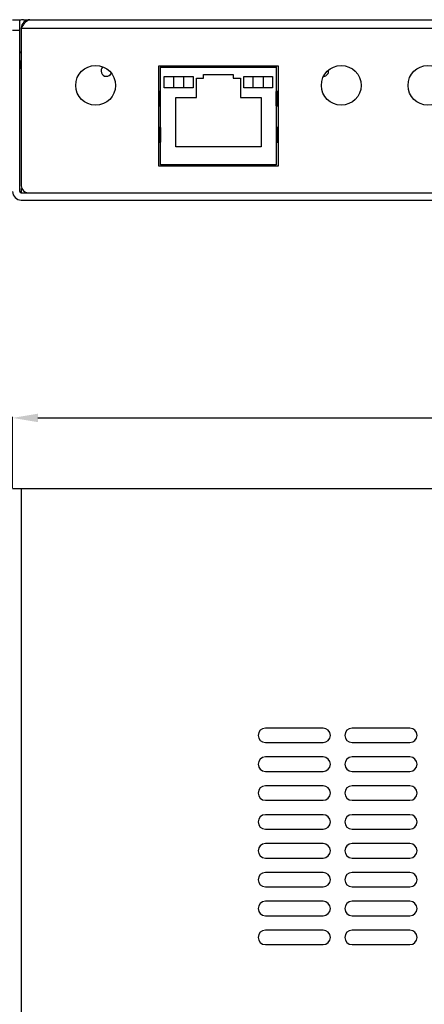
# Model space of a CAD drawing. Header units: millimetres. Extents: x 121 to 664, y 70 to 342.
# Tile 3 of 6: x 195 to 251, y 206 to 342. Entities that reach past the tile are written whole.
import ezdxf

# ---------------------------------------------------------------- set-up
doc = ezdxf.new("R2010")
doc.units = ezdxf.units.MM
doc.header["$LTSCALE"] = 32.67
doc.header["$PDMODE"] = 3
doc.header["$PDSIZE"] = 0.3125
doc.layers.get('0').update_dxf_attribs({"linetype": 'CONTINUOUS'})
doc.layers.get('Defpoints').update_dxf_attribs({"linetype": 'CONTINUOUS'})
doc.styles.get("Standard").update_dxf_attribs({"font": 'txt', "width": 0.8})
doc.dimstyles.get("Standard").update_dxf_attribs({"dimtxt": 0.15625, "dimasz": 0.1875, "dimexe": 0.125, "dimexo": 0.0625, "dimtad": 0, "dimtih": 1, "dimtoh": 1, "dimdsep": 46, "dimtxsty": 'Standard', "dimcen": 0.09, "dimazin": 2, "dimtp": 0.01, "dimtm": 0.01, "dimtfac": 1, "dimtofl": 0, "dimtmove": 0, "dimatfit": 3, "dimfxl": 1, "dimtolj": 1, "dimarcsym": 0})

# ---------------------------------------------------------------- blocks, each defined once
blk = doc.blocks.new('*D0')
at = {"color": 3, "lineweight": -2, "transparency": 16777216}
for p, q in [((194.3, 277.51), (194.3, 287.36)), ((197.8, 287.23), (263.99, 287.23)), ((340.8, 287.23), (274.6, 287.23)), ((344.3, 277.51), (344.3, 287.36))]:
    blk.add_line(p, q, dxfattribs=at)
at = {"color": 3, "transparency": 16777216}
for points in [[(197.8, 287.82), (197.8, 286.65), (194.3, 287.23)], [(340.8, 287.82), (340.8, 286.65), (344.3, 287.23)]]:
    blk.add_solid(points, dxfattribs=at)
at = {"layer": 'Defpoints', "color": 0, "transparency": 16777216}
for p in [(344.3, 287.23), (194.3, 277.45), (344.3, 277.45)]:
    blk.add_point(p, dxfattribs=at)
at = {"color": 3, "transparency": 16777216, "insert": (269.3, 287.23), "char_height": 3.5, "attachment_point": 5}
blk.add_mtext('\\A1;150.0', dxfattribs=at)

msp = doc.modelspace()

# ---------------------------------------------------------------- linework, layer by layer
at = {"color": 7, "linetype": 'Continuous'}
for p, q in [((194.3, 342.41), (195.3, 342.41)), ((195.3, 318.61), (195.3, 342.41)), ((195.5, 341.21), (195.5, 319.41)), ((343.1, 341.21), (195.5, 341.21)), ((195.8, 342.41), (342.8, 342.41)), ((195.3, 340.91), (194.3, 340.91)), ((195.44, 337.76), (195.3, 338.01)), ((195.5, 337.89), (195.43, 337.78)), ((195.43, 335.66), (195.3, 335.66)), ((195.32, 336.9), (195.32, 336.91)), ((195.33, 336.69), (195.32, 336.9)), ((195.44, 335.67), (195.43, 335.66)), ((195.44, 335.67), (195.5, 335.76)), ((214.5, 335.96), (214.5, 322.16)), ((231.1, 335.96), (214.5, 335.96)), ((214.8, 335.96), (214.8, 335.81)), ((214.8, 330.46), (214.8, 335.81)), ((214.8, 335.81), (230.8, 335.81)), ((215.3, 335.96), (215.3, 335.81)), ((216.34, 335.81), (216.34, 335.96)), ((217.1, 335.96), (217.1, 335.81)), ((217.6, 335.96), (217.6, 335.81)), ((219.25, 335.96), (219.25, 335.81)), ((219.6, 335.96), (219.6, 335.81)), ((220, 335.96), (220, 335.81)), ((221.1, 335.96), (221.1, 335.81)), ((221.5, 335.96), (221.5, 335.81)), ((222.6, 335.96), (222.6, 335.81)), ((223, 335.96), (223, 335.81)), ((224.1, 335.96), (224.1, 335.81)), ((224.5, 335.96), (224.5, 335.81)), ((225.6, 335.96), (225.6, 335.81)), ((226, 335.96), (226, 335.81)), ((226.34, 335.81), (226.34, 335.96)), ((228, 335.96), (228, 335.81)), ((228.5, 335.96), (228.5, 335.81)), ((229.25, 335.96), (229.25, 335.81)), ((230.3, 335.96), (230.3, 335.81)), ((230.8, 335.96), (230.8, 335.81)), ((230.8, 335.81), (230.8, 332.46)), ((231.1, 322.16), (231.1, 335.96)), ((215.3, 332.96), (215.3, 334.56)), ((215.3, 334.56), (219.3, 334.56)), ((216.58, 334.56), (216.58, 332.96)), ((218.02, 332.96), (218.02, 334.56)), ((219.3, 334.56), (219.3, 332.96)), ((219.75, 331.61), (219.75, 334.31)), ((219.75, 334.31), (220.75, 334.31)), ((220.75, 334.31), (220.75, 334.81)), ((220.75, 334.81), (224.85, 334.81)), ((224.85, 334.81), (224.85, 334.31)), ((224.85, 334.31), (225.85, 334.31)), ((225.85, 334.31), (225.85, 331.61)), ((226.3, 332.96), (226.3, 334.56)), ((226.3, 334.56), (230.3, 334.56)), ((227.58, 334.56), (227.58, 332.96)), ((229.02, 332.96), (229.02, 334.56)), ((230.3, 334.56), (230.3, 332.96)), ((219.3, 332.96), (215.3, 332.96)), ((230.3, 332.96), (226.3, 332.96)), ((214.63, 332.46), (214.63, 330.46)), ((214.8, 332.46), (214.63, 332.46)), ((216.9, 324.81), (216.9, 331.61)), ((216.9, 331.61), (219.75, 331.61)), ((225.85, 331.61), (228.7, 331.61)), ((228.7, 331.61), (228.7, 324.81)), ((230.79, 330.46), (230.8, 332.46)), ((230.96, 332.46), (230.8, 332.46)), ((230.96, 330.46), (230.96, 332.46)), ((214.63, 330.46), (214.8, 330.46)), ((214.8, 327.46), (214.8, 330.46)), ((230.79, 330.46), (230.79, 327.46)), ((230.8, 330.46), (230.96, 330.46)), ((214.63, 327.46), (214.63, 325.46)), ((214.8, 327.46), (214.63, 327.46)), ((214.8, 327.46), (214.8, 325.46)), ((230.79, 327.46), (230.8, 322.31)), ((230.96, 327.46), (230.8, 327.46)), ((230.96, 325.46), (230.96, 327.46)), ((214.63, 325.46), (214.8, 325.46)), ((214.8, 322.31), (214.8, 325.46)), ((228.7, 324.81), (216.9, 324.81)), ((230.8, 325.46), (230.96, 325.46)), ((214.5, 322.16), (231.1, 322.16)), ((230.8, 322.31), (214.8, 322.31)), ((195.3, 318.61), (195.5, 318.61)), ((195.5, 319.02), (195.5, 318.42)), ((195.5, 318.41), (343.1, 318.41)), ((195.5, 317.41), (343.1, 317.41)), ((194.3, 277.45), (344.3, 277.45)), ((195.5, 277.45), (195.5, 133.45)), ((237.3, 244.25), (229.3, 244.25)), ((249.3, 244.25), (241.3, 244.25)), ((229.3, 242.25), (237.3, 242.25)), ((241.3, 242.25), (249.3, 242.25)), ((237.3, 240.25), (229.3, 240.25)), ((249.3, 240.25), (241.3, 240.25)), ((229.3, 238.25), (237.3, 238.25)), ((241.3, 238.25), (249.3, 238.25)), ((237.3, 236.25), (229.3, 236.25)), ((249.3, 236.25), (241.3, 236.25)), ((229.3, 234.25), (237.3, 234.25)), ((241.3, 234.25), (249.3, 234.25)), ((237.3, 232.25), (229.3, 232.25)), ((249.3, 232.25), (241.3, 232.25)), ((229.3, 230.25), (237.3, 230.25)), ((241.3, 230.25), (249.3, 230.25)), ((237.3, 228.25), (229.3, 228.25)), ((249.3, 228.25), (241.3, 228.25)), ((229.3, 226.25), (237.3, 226.25)), ((241.3, 226.25), (249.3, 226.25)), ((237.3, 224.25), (229.3, 224.25)), ((249.3, 224.25), (241.3, 224.25)), ((229.3, 222.25), (237.3, 222.25)), ((241.3, 222.25), (249.3, 222.25)), ((237.3, 220.25), (229.3, 220.25)), ((249.3, 220.25), (241.3, 220.25)), ((229.3, 218.25), (237.3, 218.25)), ((241.3, 218.25), (249.3, 218.25)), ((237.3, 216.25), (229.3, 216.25)), ((249.3, 216.25), (241.3, 216.25)), ((229.3, 214.25), (237.3, 214.25)), ((241.3, 214.25), (249.3, 214.25))]:
    msp.add_line(p, q, dxfattribs=at)
for centre in [(205.8, 333.31), (239.8, 333.31), (251.8, 333.31)]:
    msp.add_circle(centre, 2.75, dxfattribs=at)
for centre, radius, start, end in [((195.8, 340.91), 1.5, 90, 109.4816), ((196.7, 341.21), 1.2, 90, 180), ((207.3, 335.31), 0.75, 131.8982, 334.5058), ((237.3, 335.31), 0.75, 274.4019, 8.3981), ((196.5, 319.41), 1, 180, 270), ((195.5, 318.61), 1.2, 180, 270), ((195.5, 318.61), 0.2, 180, 270), ((229.3, 243.25), 1, 90, 270), ((237.3, 243.25), 1, 270, 90), ((241.3, 243.25), 1, 90, 270), ((249.3, 243.25), 1, 270, 90), ((229.3, 239.25), 1, 90, 270), ((237.3, 239.25), 1, 270, 90), ((241.3, 239.25), 1, 90, 270), ((249.3, 239.25), 1, 270, 90), ((229.3, 235.25), 1, 90, 270), ((237.3, 235.25), 1, 270, 90), ((241.3, 235.25), 1, 90, 270), ((249.3, 235.25), 1, 270, 90), ((229.3, 231.25), 1, 90, 270), ((237.3, 231.25), 1, 270, 90), ((241.3, 231.25), 1, 90, 270), ((249.3, 231.25), 1, 270, 90), ((229.3, 227.25), 1, 90, 270), ((237.3, 227.25), 1, 270, 90), ((241.3, 227.25), 1, 90, 270), ((249.3, 227.25), 1, 270, 90), ((229.3, 223.25), 1, 90, 270), ((237.3, 223.25), 1, 270, 90), ((241.3, 223.25), 1, 90, 270), ((249.3, 223.25), 1, 270, 90), ((229.3, 219.25), 1, 90, 270), ((237.3, 219.25), 1, 270, 90), ((241.3, 219.25), 1, 90, 270), ((249.3, 219.25), 1, 270, 90), ((229.3, 215.25), 1, 90, 270), ((237.3, 215.25), 1, 270, 90), ((241.3, 215.25), 1, 90, 270), ((249.3, 215.25), 1, 270, 90)]:
    msp.add_arc(centre, radius, start, end, dxfattribs=at)
for points, knots in [([(195.5, 341.21), (195.59, 341.36), (195.78, 341.66), (196.11, 342.11), (196.46, 342.41), (196.7, 342.41)], [0, 0, 0, 0, 0.316085, 0.599301, 1, 1, 1, 1]), ([(195.4, 335.83), (195.38, 335.95), (195.36, 336.24), (195.34, 336.52), (195.33, 336.69)], [0, 0, 0, 0, 0.422434, 1, 1, 1, 1]), ([(195.43, 335.66), (195.43, 335.66), (195.42, 335.68), (195.41, 335.71), (195.4, 335.76), (195.4, 335.8), (195.4, 335.83)], [0, 0, 0, 0, 0.082496, 0.274767, 0.581574, 1, 1, 1, 1])]:
    msp.add_open_spline(points, degree=3, knots=knots, dxfattribs=at)

# ---------------------------------------------------------------- dimensions: what is measured, and where the dimension line sits
dim = msp.add_linear_dim(base=(344.3, 287.23), p1=(194.3, 277.45), p2=(344.3, 277.45), dimstyle='Standard', override={"dimtxt": 3.5, "dimasz": 3.5, "dimdec": 1, "dimzin": 0, "dimcen": 5.346, "dimclrd": 3, "dimclre": 3, "dimclrt": 3, "dimadec": 0, "dimazin": 0, "dimtp": 0, "dimtm": 0, "dimtdec": 1, "dimtzin": 0})
dim.commit()
dim.dimension.update_dxf_attribs({"geometry": '*D0', "text_midpoint": (269.3, 287.23)})

doc.saveas('drawing.dxf')
